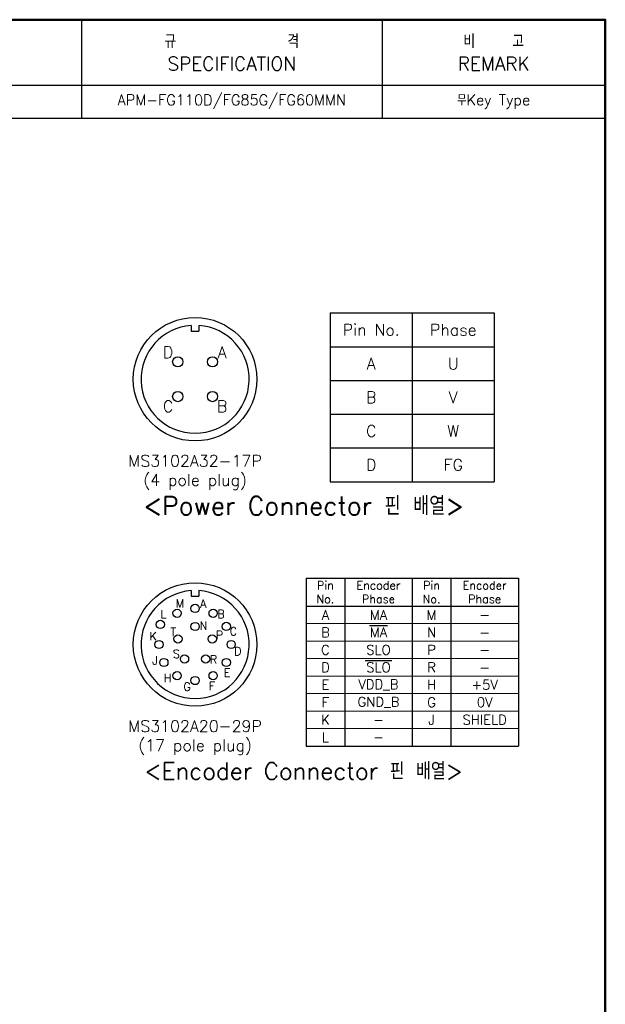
# Model space of a CAD drawing. Header units: inches. Extents: x 0 to 1485, y 0 to 1050.
# Tile 4 of 4: x 1106 to 1485, y 412 to 1050. Entities that reach past the tile are written whole.
import ezdxf
from ezdxf.enums import TextEntityAlignment as Align

# ---------------------------------------------------------------- set-up
doc = ezdxf.new("R2010")
doc.units = ezdxf.units.IN
doc.header["$LTSCALE"] = 0.25
doc.layers.get('0').update_dxf_attribs({"lineweight": 35})
doc.styles.add('GSG1', font='romans.shx', dxfattribs={"bigfont": 'GSG1.shx'})

msp = doc.modelspace()

# ---------------------------------------------------------------- linework, layer by layer
at = {"color": 0, "lineweight": -3}
for p, q in [((1145.74999738, 1049.9999995), (1145.74999738, 986.2499995)), ((1340.49999738, 1049.9999995), (1340.49999738, 986.2499995)), ((615.99999738, 1007.4999995), (1484.99999738, 1007.4999995)), ((615.99999738, 986.2499995), (1484.99999738, 986.2499995))]:
    msp.add_line(p, q, dxfattribs=at)
at = {"color": 7, "linetype": 'Continuous', "lineweight": -3}
for p, q in [((1306.87499738, 859.9999995), (1306.87499738, 750.6249995)), ((1306.87499738, 859.9999995), (1413.12499738, 859.9999995)), ((1359.99999738, 859.9999995), (1359.99999738, 750.6249995)), ((1413.12499738, 859.9999995), (1413.12499738, 750.6249995)), ((1306.87499738, 838.1249995), (1413.12499738, 838.1249995)), ((1306.87499738, 816.2499995), (1413.12499738, 816.2499995)), ((1306.87499738, 794.3749995), (1413.12499738, 794.3749995)), ((1306.87499738, 772.4999995), (1413.12499738, 772.4999995)), ((1306.87499738, 750.6249995), (1413.12499738, 750.6249995)), ((1291.24999738, 688.1249995), (1291.24999738, 579.3749995)), ((1291.24999738, 688.1249995), (1428.74999738, 688.1249995)), ((1316.24999738, 688.1249995), (1316.24999738, 579.3749995)), ((1359.99999738, 688.1249995), (1359.99999738, 579.3749995)), ((1384.99999738, 688.1249995), (1384.99999738, 579.3749995)), ((1428.74999738, 688.1249995), (1428.74999738, 579.3749995)), ((1291.24999738, 669.9999995), (1428.74999738, 669.9999995)), ((1291.24999738, 579.3749995), (1428.74999738, 579.3749995))]:
    msp.add_line(p, q, dxfattribs=at)
at = {"lineweight": -3, "ltscale": 0.5}
for p, q in [((1306.87499738, 859.9999995), (1306.87499738, 750.6249995)), ((1291.24999738, 688.1249995), (1291.24999738, 579.3749995))]:
    msp.add_line(p, q, dxfattribs=at)
at = {"lineweight": -3}
for p, q in [((1216.87499738, 851.94184961), (1216.87499738, 848.2812495)), ((1221.87499738, 851.94184961), (1221.87499738, 848.2812495)), ((1216.87499738, 848.2812495), (1221.87499738, 848.2812495)), ((1216.87499738, 680.06684961), (1216.87499738, 676.4062495)), ((1216.87499738, 676.4062495), (1221.87499738, 676.4062495)), ((1221.87499738, 680.06684961), (1221.87499738, 676.4062495))]:
    msp.add_line(p, q, dxfattribs=at)
at = {"lineweight": 15, "ltscale": 0.5}
for p, q in [((1428.74999738, 658.6718745), (1291.24999738, 658.6718745)), ((1428.74999738, 647.3437495), (1291.24999738, 647.3437495)), ((1428.74999738, 636.0156245), (1291.24999738, 636.0156245)), ((1428.74999738, 624.6874995), (1291.24999738, 624.6874995)), ((1428.74999738, 613.3593745), (1291.24999738, 613.3593745)), ((1428.74999738, 602.0312495), (1291.24999738, 602.0312495)), ((1428.74999738, 590.7031245), (1291.24999738, 590.7031245))]:
    msp.add_line(p, q, dxfattribs=at)
at = {"color": 2, "lineweight": -3}
for p, q in [((1332.32142595, 657.47209771), (1343.92856881, 657.47209771)), ((1329.41964023, 634.81584771), (1346.83035452, 634.81584771))]:
    msp.add_line(p, q, dxfattribs=at)
at = {"color": 1, "lineweight": 50}
msp.add_lwpolyline([(-0.00000262, -0.0000005), (1484.99999738, -0.0000005), (1484.99999738, 1049.9999995), (-0.00000262, 1049.9999995)], close=True, dxfattribs=at)
at = {"lineweight": -3}
for centre, radius in [((1219.37499738, 817.0312495), 40), ((1208.12499738, 828.2812495), 3.30357143), ((1230.62499738, 828.2812495), 3.30357143), ((1208.12499738, 805.7812495), 3.30357143), ((1230.62499738, 805.7812495), 3.30357143), ((1219.37499738, 645.1562495), 40), ((1219.37499738, 668.51629255), 2.67857143), ((1207.69497585, 665.38664021), 2.67857143), ((1231.0550189, 665.38664021), 2.67857143), ((1196.89678547, 658.13405119), 2.67857143), ((1219.37499738, 656.80240663), 2.67857143), ((1239.60538809, 656.83627102), 2.67857143), ((1208.29884374, 648.75510997), 2.67857143), ((1230.45115101, 648.75510997), 2.67857143), ((1196.01495433, 645.1562495), 2.67857143), ((1242.73504043, 645.1562495), 2.67857143), ((1212.52955797, 635.73431045), 2.67857143), ((1226.22043679, 635.73431045), 2.67857143), ((1199.14460666, 633.47622797), 2.67857143), ((1239.60538809, 633.47622797), 2.67857143), ((1207.69497585, 624.92585878), 2.67857143), ((1231.0550189, 624.92585878), 2.67857143), ((1219.37499738, 621.79620645), 2.67857143)]:
    msp.add_circle(centre, radius, dxfattribs=at)
for centre in [(1219.37499738, 817.0312495), (1219.37499738, 645.1562495)]:
    msp.add_arc(centre, 35, 94.0960437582, 85.9039562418, dxfattribs=at)

# ---------------------------------------------------------------- texts
at = {"lineweight": -3, "style": 'GSG1'}
for s, p in [('D', (1201.87499738, 834.5312495)), ('A', (1236.87499738, 834.5312495)), ('C', (1201.87499738, 799.5312495)), ('B', (1236.87499738, 799.5312495))]:
    msp.add_text(s, height=7.5, dxfattribs=at).set_placement(p, align=Align.MIDDLE_CENTER)
for s, p in [('M', (1206.76035426, 669.06010203)), ('A', (1222.59559728, 668.92498069)), ('L', (1196.95978664, 662.12622865)), ('B', (1233.72256019, 662.2224745)), ('N', (1222.28897036, 654.6666397)), ('K', (1189.74004808, 647.87645882)), ('T', (1203.39500013, 650.54673124)), ('P', (1232.75115498, 648.58066851)), ('C', (1241.72142284, 650.99974396)), ('S', (1204.96052655, 636.37941193)), ('R', (1228.89999656, 632.74914075)), ('D', (1244.57787522, 638.12040766)), ('J', (1191.60405269, 632.15295056)), ('H', (1199.06217731, 620.72844971)), ('E', (1237.98554527, 624.22898542)), ('G', (1211.7418164, 615.14133708)), ('F', (1228.31230159, 615.65349604))]:
    msp.add_text(s, height=5.35714286, dxfattribs=at).set_placement(p)
at = {"color": 2, "lineweight": -3, "attachment_point": 5, "style": 'GSG1'}
for s, insert, char_height, width in [('규            격\\PSPECIFICATION', (1243.12499738, 1028.7499995), 8.75, 187.5), ('비    고\\PREMARK', (1412.74999738, 1028.7499995), 8.75, 137.5), ('APM-FG110D/FG85G/FG60MMN', (1243.12499738, 996.8749995), 6.875, 187.5), ('무Key Type', (1412.74999738, 996.8749995), 6.875, 137.5), ('Pin No.', (1333.43749738, 849.0624995), 7.5, 131.5272128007), ('Phase', (1386.56249738, 849.0624995), 7.5, 131.5272128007), ('A', (1333.43749738, 827.1874995), 7.5, 131.5272128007), ('U', (1386.56249738, 827.1874995), 7.5, 131.5272128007), ('B', (1333.43749738, 805.3124995), 7.5, 131.5272128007), ('V', (1386.56249738, 805.3124995), 7.5, 131.5272128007), ('C', (1333.43749738, 783.4374995), 7.5, 131.5272128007), ('W', (1386.56249738, 783.4374995), 7.5, 131.5272128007), ('MS3102A32-17P', (1219.37499738, 764.12946378), 7.5, 287.042108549), ('D', (1333.43749738, 761.5624995), 7.5, 131.5272128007), ('FG', (1386.56249738, 761.5624995), 7.5, 131.5272128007), ('(4 pole plug)', (1219.37499738, 750.45758878), 7.5, 287.042108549), ('<Power Connector 핀 배열>', (1289.68749738, 734.9999995), 11.875, 287.042108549), ('Pin\\PNo.', (1303.74999738, 679.0624995), 5.3125, 105.9524769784), ('Encoder\\PPhase', (1338.12499738, 679.0624995), 5.3125, 105.9524769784), ('Pin\\PNo.', (1372.49999738, 679.0624995), 5.3125, 105.9524769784), ('Encoder\\PPhase', (1406.87499738, 679.0624995), 5.3125, 105.9524769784), ('A', (1303.74999738, 664.335937), 6.25, 14.9150831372), ('MA', (1338.12499738, 664.335937), 6.25, 14.9150831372), ('M', (1372.49999738, 664.335937), 6.25, 14.9150831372), ('-', (1406.87499738, 664.335937), 6.25, 14.9150831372), ('B', (1303.74999738, 653.007812), 6.25, 14.9150831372), ('MA', (1338.12499738, 653.007812), 6.25, 14.9150831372), ('N', (1372.49999738, 653.007812), 6.25, 14.9150831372), ('-', (1406.87499738, 653.007812), 6.25, 14.9150831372), ('C', (1303.74999738, 641.679687), 6.25, 14.9150831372), ('SLO', (1338.12499738, 641.679687), 6.25, 14.9150831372), ('P', (1372.49999738, 641.679687), 6.25, 14.9150831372), ('-', (1406.87499738, 641.679687), 6.25, 14.9150831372), ('D', (1303.74999738, 630.351562), 6.25, 14.9150831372), ('SLO', (1338.12499738, 630.351562), 6.25, 14.9150831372), ('R', (1372.49999738, 630.351562), 6.25, 14.9150831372), ('-', (1406.87499738, 630.351562), 6.25, 14.9150831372), ('E', (1303.74999738, 619.023437), 6.25, 14.9150831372), ('VDD_B', (1338.12499738, 619.023437), 6.25, 14.9150831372), ('H', (1372.49999738, 619.023437), 6.25, 14.9150831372), ('+5V', (1406.87499738, 619.023437), 6.25, 14.9150831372), ('F', (1303.74999738, 607.695312), 6.25, 14.9150831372), ('GND_B', (1338.12499738, 607.695312), 6.25, 14.9150831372), ('G', (1372.49999738, 607.695312), 6.25, 14.9150831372), ('0V', (1406.87499738, 607.695312), 6.25, 14.9150831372), ('K', (1303.74999738, 596.367187), 6.25, 14.9150831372), ('J', (1372.49999738, 596.367187), 6.25, 14.9150831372), ('SHIELD', (1406.87499738, 596.367187), 6.25, 14.9150831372), ('MS3102A20-29P', (1219.37499738, 592.25446378), 7.5, 287.042108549), ('-', (1338.12499738, 596.367187), 6.25, 14.9150831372), ('L', (1303.74999738, 585.039062), 6.25, 14.9150831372), ('(17 pole plug)', (1219.37499738, 578.58258878), 7.5, 287.042108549), ('-', (1338.12499738, 585.039062), 6.25, 14.9150831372), ('<Encoder Connector 핀 배열>', (1289.68749738, 563.1249995), 10.9375, 287.042108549)]:
    msp.add_mtext(s, dxfattribs=dict(at, insert=insert, char_height=char_height, width=width))

doc.saveas('drawing.dxf')
